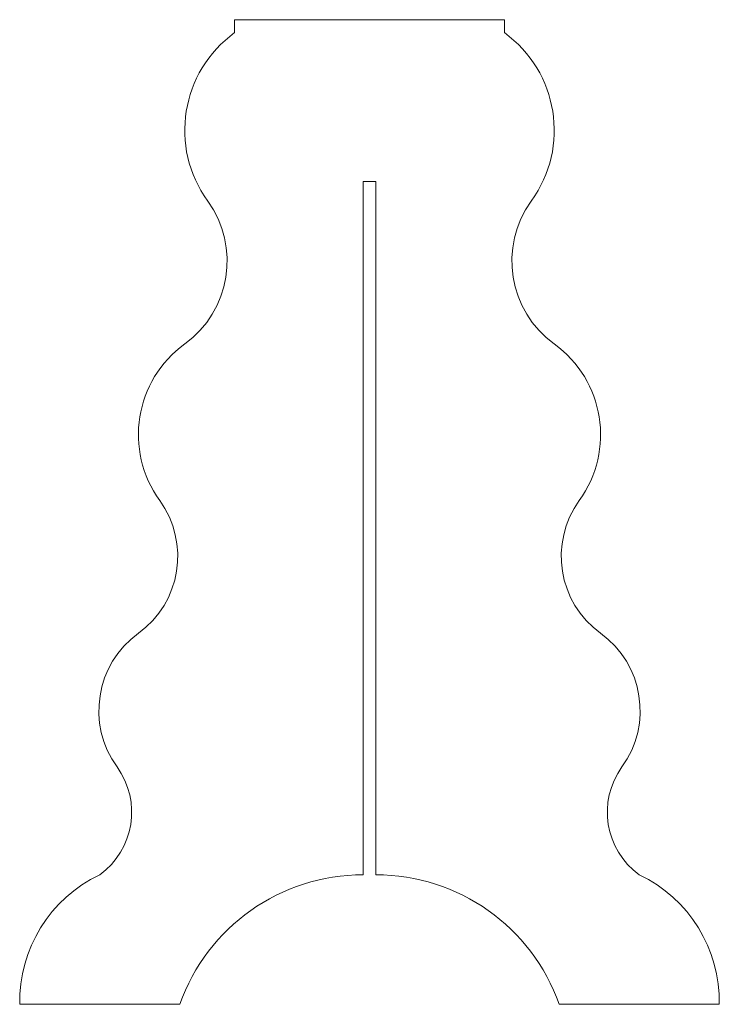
# Model space of a CAD drawing. Header units: inches. Extents: x -12.8 to 12.8, y -4.7 to 31.2.
import ezdxf

# ---------------------------------------------------------------- set-up
doc = ezdxf.new("R2010")
doc.units = ezdxf.units.IN
doc.header["$MEASUREMENT"] = 0

msp = doc.modelspace()

# ---------------------------------------------------------------- linework, layer by layer
at = {"color": 7, "linetype": 'Continuous', "lineweight": 15}
for p, q in [((4.921, 31.181), (-4.921, 31.181)), ((-4.921, 31.181), (-4.921, 30.709)), ((4.921, 30.709), (4.921, 31.181)), ((-0.236, 0), (-0.236, 25.276)), ((-0.236, 25.276), (0.236, 25.276)), ((0.236, 25.276), (0.236, 0)), ((-12.763, -4.724), (-6.922, -4.724)), ((6.922, -4.724), (12.763, -4.724))]:
    msp.add_line(p, q, dxfattribs=at)
for centre, radius, start, end in [((-2.343, 27.147), 4.397, 125.8954, 215.8954), ((2.343, 27.147), 4.397, 324.1046, 54.1046), ((-8.928, 22.381), 3.732, 305.8954, 35.8954), ((8.928, 22.381), 3.732, 144.1046, 234.1046), ((-4.343, 16.046), 4.088, 125.8954, 215.8954), ((4.343, 16.046), 4.088, 324.1046, 54.1046), ((-10.466, 11.615), 3.469, 305.8954, 35.8954), ((10.466, 11.615), 3.469, 144.1046, 234.1046), ((-6.385, 5.977), 3.491, 125.8954, 215.8954), ((6.385, 5.977), 3.491, 324.1046, 54.1046), ((-11.493, 2.28), 2.815, 305.8954, 35.8954), ((11.493, 2.28), 2.815, 144.1046, 234.1046), ((-0.236, -7.092), 7.092, 90, 160.4959), ((0.236, -7.092), 7.092, 19.5041, 90), ((-7.638, -4.628), 5.127, 115.4722, 181.0743), ((7.638, -4.628), 5.127, 358.9257, 64.5278)]:
    msp.add_arc(centre, radius, start, end, dxfattribs=at)

doc.saveas('drawing.dxf')
